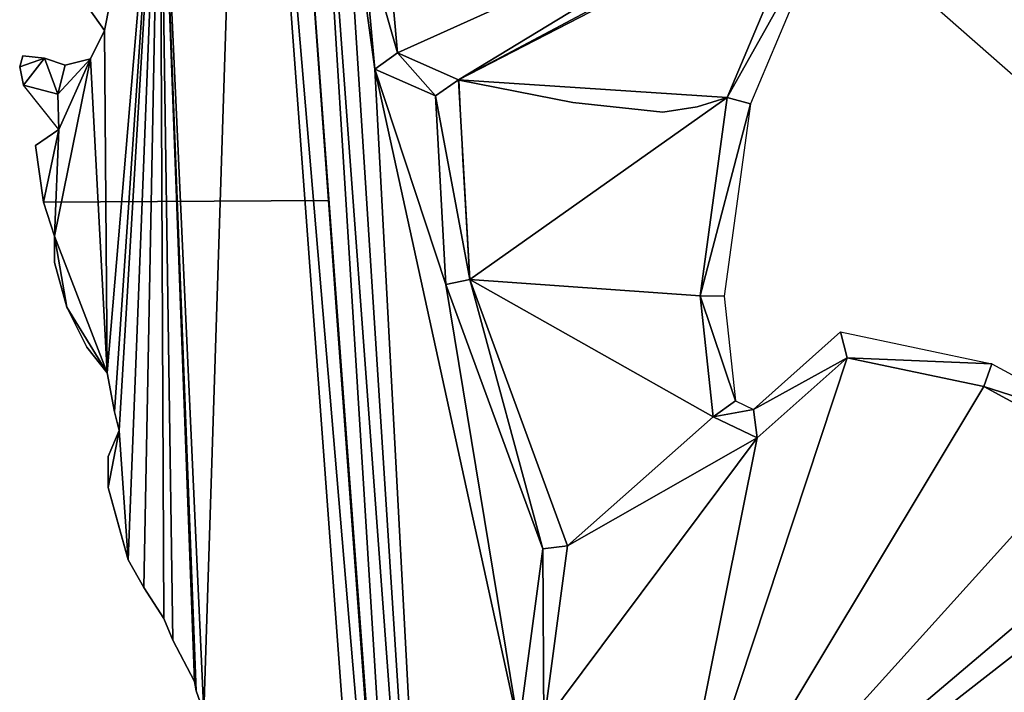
# Model space of a CAD drawing. Header units: millimetres. Extents: x 132691 to 133749, y 516184 to 516906.
# Tile 6 of 15: x 133112 to 133276, y 516416 to 516528. Entities that reach past the tile are written whole.
import ezdxf

# ---------------------------------------------------------------- set-up
doc = ezdxf.new("R2010")
doc.units = ezdxf.units.MM
for name, color, linetype, plot in [('dieptelijn_-1p4', 20, 'Continuous', False), ('dieptelijn_-2p4', 71, 'Continuous', False), ('dieptelijn_-3p4', 170, 'Continuous', False)]:
    doc.layers.add(name, color=color, linetype=linetype, plot=plot)
doc.layers.add('Nieuw oppervlak', color=2, linetype='Continuous', true_color=0xffff00)
doc.layers.add('TI23311_MV_hoeveelheden_bestek_0103', color=1, linetype='Continuous')

msp = doc.modelspace()

# ---------------------------------------------------------------- linework, layer by layer
at = {"layer": 'dieptelijn_-1p4', "elevation": -1.4}
for points in [[(133184.82, 516262.55), (133186.67, 516262.82), (133188.8, 516263.97), (133191.36, 516269.78), (133192.18, 516276.99), (133203.06, 516281.99), (133204.91, 516285.67), (133206.05, 516290.68), (133200.64, 516303.84), (133200.74, 516329.58), (133201.96, 516363.78), (133213.59, 516376.93), (133195.13, 516409.67), (133199.15, 516439.62), (133182.96, 516483.71), (133181.19, 516515.22), (133171.09, 516519.66), (133168.99, 516543.09), (133165.87, 516557.87), (133163.98, 516580.34), (133161.27, 516592.69), (133159.88, 516600.07)], [(133248.79, 516553.08), (133251.73, 516550.37), (133247.33, 516545.99), (133233.77, 516513.86), (133229.4, 516481.77), (133231.29, 516464.29), (133234.27, 516462.86), (133248.81, 516475.81), (133274.11, 516470.49), (133293.22, 516460.12), (133306.59, 516450.4), (133312.35, 516429.33), (133361.03, 516384.64), (133358.12, 516381.88)]]:
    msp.add_lwpolyline(points, dxfattribs=at)
at = {"layer": 'dieptelijn_-1p4', "linetype": 'Continuous', "elevation": -1.4, "flags": 128}
msp.add_lwpolyline([(133159.88, 516600.07), (133184.82, 516262.55)], dxfattribs=at)
at = {"layer": 'dieptelijn_-2p4', "linetype": 'Continuous', "elevation": -2.4, "flags": 128}
msp.add_lwpolyline([(133151.75, 516636.89), (133153.5, 516632.01), (133181.77, 516249.54)], dxfattribs=at)
at = {"layer": 'dieptelijn_-2p4', "elevation": -2.4}
for points in [[(133151.75, 516636.89), (133157.37, 516629.25), (133164.7, 516622.6), (133169, 516618.98), (133174.6, 516614.27), (133179.3, 516609.37), (133187.18, 516602.72), (133194.73, 516596.3), (133201.15, 516590.56), (133209.19, 516583.5), (133242.92, 516553.06), (133245.95, 516550.26), (133243.95, 516548.27), (133229.88, 516514.92), (133225.37, 516481.82), (133227.56, 516461.65), (133234.93, 516458.1), (133249.96, 516471.48), (133272.72, 516466.69), (133291.08, 516456.73), (133303.1, 516447.99), (133308.8, 516427.16), (133355.17, 516384.59)], [(133199.28, 516410.47), (133203.24, 516440.07), (133186.92, 516484.53), (133185.04, 516517.89), (133174.86, 516522.37), (133172.95, 516543.68), (133169.84, 516558.46), (133167.95, 516580.94), (133165.19, 516593.5), (133161.52, 516612.91), (133159.32, 516621.05), (133158.62, 516627.03), (133158.49, 516628.23)]]:
    msp.add_lwpolyline(points, dxfattribs=at)
at = {"layer": 'dieptelijn_-3p4', "linetype": 'Continuous', "elevation": -3.4, "flags": 128}
msp.add_lwpolyline([(133148.04, 516635.4), (133149.56, 516631.17), (133177.57, 516252.03)], dxfattribs=at)
at = {"layer": 'dieptelijn_-3p4', "elevation": -3.4}
msp.add_lwpolyline([(133123.38, 516529.71), (133125.95, 516526.11), (133123.63, 516521.35), (133119.39, 516520.32), (133115.92, 516521.48), (133112.31, 516521.86), (133111.8, 516520.06), (133112.44, 516516.98), (133118.18, 516515.47), (133118.33, 516509.61), (133114.42, 516506.9), (133115.79, 516497.43), (133117.59, 516491.77), (133117.59, 516487.4), (133119.65, 516479.94), (133123.02, 516473.25), (133126.4, 516468.95), (133127.62, 516462.45), (133128.39, 516459.36), (133126.59, 516454.99), (133126.59, 516449.84), (133129.93, 516437.75), (133132.51, 516433.12), (133135.85, 516427.98), (133137.39, 516424.38), (133140.99, 516417.43), (133141.25, 516415.89), (133142.54, 516412.29)], dxfattribs=at)
at = {"layer": 'Nieuw oppervlak', "color": 8, "true_color": 0x808080}
for points in [[(133181.14, 516257.98, -2.4), (133149.56, 516631.17, -3.4), (133153.5, 516632.01, -2.4), (133181.14, 516257.98, -2.4)], [(133181.14, 516257.98, -2.4), (133153.5, 516632.01, -2.4), (133159.88, 516600.07, -1.4), (133181.14, 516257.98, -2.4)], [(133142.54, 516412.29, -3.4), (133135.17, 516572.95, -3.4), (133149.56, 516631.17, -3.4), (133142.54, 516412.29, -3.4)], [(133177.57, 516252.03, -3.4), (133142.54, 516412.29, -3.4), (133149.56, 516631.17, -3.4), (133177.57, 516252.03, -3.4)], [(133181.14, 516257.98, -2.4), (133177.57, 516252.03, -3.4), (133149.56, 516631.17, -3.4), (133181.14, 516257.98, -2.4)], [(133159.88, 516600.07, -1.4), (133165.87, 516557.87, -1.4), (133184.82, 516262.55, -1.4), (133159.88, 516600.07, -1.4)], [(133184.82, 516262.55, -1.4), (133181.14, 516257.98, -2.4), (133159.88, 516600.07, -1.4), (133184.82, 516262.55, -1.4)], [(133125.95, 516526.11, -3.4), (133123.38, 516529.71, -3.4), (133135.17, 516572.95, -3.4), (133125.95, 516526.11, -3.4)], [(133135.17, 516572.95, -3.4), (133126.4, 516468.95, -3.4), (133125.95, 516526.11, -3.4), (133135.17, 516572.95, -3.4)], [(133135.17, 516572.95, -3.4), (133127.62, 516462.45, -3.4), (133126.4, 516468.95, -3.4), (133135.17, 516572.95, -3.4)], [(133135.17, 516572.95, -3.4), (133128.39, 516459.36, -3.4), (133127.62, 516462.45, -3.4), (133135.17, 516572.95, -3.4)], [(133135.17, 516572.95, -3.4), (133129.93, 516437.75, -3.4), (133128.39, 516459.36, -3.4), (133135.17, 516572.95, -3.4)], [(133135.17, 516572.95, -3.4), (133132.51, 516433.12, -3.4), (133129.93, 516437.75, -3.4), (133135.17, 516572.95, -3.4)], [(133135.17, 516572.95, -3.4), (133135.85, 516427.98, -3.4), (133132.51, 516433.12, -3.4), (133135.17, 516572.95, -3.4)], [(133140.99, 516417.43, -3.4), (133137.39, 516424.38, -3.4), (133135.17, 516572.95, -3.4), (133140.99, 516417.43, -3.4)], [(133135.17, 516572.95, -3.4), (133141.25, 516415.89, -3.4), (133140.99, 516417.43, -3.4), (133135.17, 516572.95, -3.4)], [(133142.54, 516412.29, -3.4), (133141.25, 516415.89, -3.4), (133135.17, 516572.95, -3.4), (133142.54, 516412.29, -3.4)], [(133135.17, 516572.95, -3.4), (133137.39, 516424.38, -3.4), (133135.85, 516427.98, -3.4), (133135.17, 516572.95, -3.4)], [(133165.87, 516557.87, -1.4), (133168.99, 516543.09, -1.4), (133171.09, 516519.66, -1.4), (133165.87, 516557.87, -1.4)], [(133165.87, 516557.87, -1.4), (133171.09, 516519.66, -1.4), (133184.82, 516262.55, -1.4), (133165.87, 516557.87, -1.4)], [(133242.92, 516553.06, -2.4), (133174.86, 516522.37, -2.4), (133172.95, 516543.68, -2.4), (133242.92, 516553.06, -2.4)], [(133174.86, 516522.37, -2.4), (133242.92, 516553.06, -2.4), (133185.04, 516517.89, -2.4), (133174.86, 516522.37, -2.4)], [(133242.92, 516553.06, -2.4), (133245.95, 516550.26, -2.4), (133185.04, 516517.89, -2.4), (133242.92, 516553.06, -2.4)], [(133185.04, 516517.89, -2.4), (133245.95, 516550.26, -2.4), (133243.95, 516548.27, -2.4), (133185.04, 516517.89, -2.4)], [(133185.04, 516517.89, -2.4), (133243.95, 516548.27, -2.4), (133229.88, 516514.92, -2.4), (133185.04, 516517.89, -2.4)], [(133247.33, 516545.99, -1.4), (133229.88, 516514.92, -2.4), (133243.95, 516548.27, -2.4), (133247.33, 516545.99, -1.4)], [(133233.77, 516513.86, -1.4), (133229.88, 516514.92, -2.4), (133247.33, 516545.99, -1.4), (133233.77, 516513.86, -1.4)], [(133174.86, 516522.37, -2.4), (133168.99, 516543.09, -1.4), (133172.95, 516543.68, -2.4), (133174.86, 516522.37, -2.4)], [(133174.86, 516522.37, -2.4), (133171.09, 516519.66, -1.4), (133168.99, 516543.09, -1.4), (133174.86, 516522.37, -2.4)], [(133126.4, 516468.95, -3.4), (133123.63, 516521.35, -3.4), (133125.95, 516526.11, -3.4), (133126.4, 516468.95, -3.4)], [(133111.8, 516520.06, -3.4), (133112.31, 516521.86, -3.4), (133115.92, 516521.48, -3.4), (133111.8, 516520.06, -3.4)], [(133174.86, 516522.37, -2.4), (133181.19, 516515.22, -1.4), (133171.09, 516519.66, -1.4), (133174.86, 516522.37, -2.4)], [(133174.86, 516522.37, -2.4), (133185.04, 516517.89, -2.4), (133181.19, 516515.22, -1.4), (133174.86, 516522.37, -2.4)], [(133112.44, 516516.98, -3.4), (133111.8, 516520.06, -3.4), (133115.92, 516521.48, -3.4), (133112.44, 516516.98, -3.4)], [(133118.18, 516515.47, -3.4), (133112.44, 516516.98, -3.4), (133115.92, 516521.48, -3.4), (133118.18, 516515.47, -3.4)], [(133118.18, 516515.47, -3.4), (133115.92, 516521.48, -3.4), (133119.39, 516520.32, -3.4), (133118.18, 516515.47, -3.4)], [(133126.4, 516468.95, -3.4), (133117.59, 516491.77, -3.4), (133123.63, 516521.35, -3.4), (133126.4, 516468.95, -3.4)], [(133117.59, 516491.77, -3.4), (133118.33, 516509.61, -3.4), (133123.63, 516521.35, -3.4), (133117.59, 516491.77, -3.4)], [(133123.63, 516521.35, -3.4), (133118.18, 516515.47, -3.4), (133119.39, 516520.32, -3.4), (133123.63, 516521.35, -3.4)], [(133123.63, 516521.35, -3.4), (133118.33, 516509.61, -3.4), (133118.18, 516515.47, -3.4), (133123.63, 516521.35, -3.4)], [(133171.09, 516519.66, -1.4), (133195.13, 516409.67, -1.4), (133184.82, 516262.55, -1.4), (133171.09, 516519.66, -1.4)], [(133171.09, 516519.66, -1.4), (133182.96, 516483.71, -1.4), (133195.13, 516409.67, -1.4), (133171.09, 516519.66, -1.4)], [(133182.96, 516483.71, -1.4), (133171.09, 516519.66, -1.4), (133181.19, 516515.22, -1.4), (133182.96, 516483.71, -1.4)], [(133118.18, 516515.47, -3.4), (133118.33, 516509.61, -3.4), (133112.44, 516516.98, -3.4), (133118.18, 516515.47, -3.4)], [(133186.92, 516484.53, -2.4), (133181.19, 516515.22, -1.4), (133185.04, 516517.89, -2.4), (133186.92, 516484.53, -2.4)], [(133185.04, 516517.89, -2.4), (133229.88, 516514.92, -2.4), (133186.92, 516484.53, -2.4), (133185.04, 516517.89, -2.4)], [(133182.96, 516483.71, -1.4), (133181.19, 516515.22, -1.4), (133186.92, 516484.53, -2.4), (133182.96, 516483.71, -1.4)], [(133225.37, 516481.82, -2.4), (133186.92, 516484.53, -2.4), (133229.88, 516514.92, -2.4), (133225.37, 516481.82, -2.4)], [(133225.37, 516481.82, -2.4), (133229.88, 516514.92, -2.4), (133233.77, 516513.86, -1.4), (133225.37, 516481.82, -2.4)], [(133229.4, 516481.77, -1.4), (133225.37, 516481.82, -2.4), (133233.77, 516513.86, -1.4), (133229.4, 516481.77, -1.4)], [(133115.79, 516497.43, -3.4), (133114.42, 516506.9, -3.4), (133118.33, 516509.61, -3.4), (133115.79, 516497.43, -3.4)], [(133117.59, 516491.77, -3.4), (133115.79, 516497.43, -3.4), (133118.33, 516509.61, -3.4), (133117.59, 516491.77, -3.4)], [(133119.65, 516479.94, -3.4), (133117.59, 516487.4, -3.4), (133117.59, 516491.77, -3.4), (133119.65, 516479.94, -3.4)], [(133126.4, 516468.95, -3.4), (133119.65, 516479.94, -3.4), (133117.59, 516491.77, -3.4), (133126.4, 516468.95, -3.4)], [(133182.96, 516483.71, -1.4), (133186.92, 516484.53, -2.4), (133199.15, 516439.62, -1.4), (133182.96, 516483.71, -1.4)], [(133227.56, 516461.65, -2.4), (133186.92, 516484.53, -2.4), (133225.37, 516481.82, -2.4), (133227.56, 516461.65, -2.4)], [(133227.56, 516461.65, -2.4), (133203.24, 516440.07, -2.4), (133186.92, 516484.53, -2.4), (133227.56, 516461.65, -2.4)], [(133199.15, 516439.62, -1.4), (133186.92, 516484.53, -2.4), (133203.24, 516440.07, -2.4), (133199.15, 516439.62, -1.4)], [(133182.96, 516483.71, -1.4), (133199.15, 516439.62, -1.4), (133195.13, 516409.67, -1.4), (133182.96, 516483.71, -1.4)], [(133231.29, 516464.29, -1.4), (133225.37, 516481.82, -2.4), (133229.4, 516481.77, -1.4), (133231.29, 516464.29, -1.4)], [(133231.29, 516464.29, -1.4), (133227.56, 516461.65, -2.4), (133225.37, 516481.82, -2.4), (133231.29, 516464.29, -1.4)], [(133126.4, 516468.95, -3.4), (133123.02, 516473.25, -3.4), (133119.65, 516479.94, -3.4), (133126.4, 516468.95, -3.4)], [(133249.96, 516471.48, -2.4), (133234.27, 516462.86, -1.4), (133248.81, 516475.81, -1.4), (133249.96, 516471.48, -2.4)], [(133249.96, 516471.48, -2.4), (133248.81, 516475.81, -1.4), (133274.11, 516470.49, -1.4), (133249.96, 516471.48, -2.4)], [(133249.96, 516471.48, -2.4), (133218.47, 516376.41, -2.4), (133234.93, 516458.1, -2.4), (133249.96, 516471.48, -2.4)], [(133272.72, 516466.69, -2.4), (133218.47, 516376.41, -2.4), (133249.96, 516471.48, -2.4), (133272.72, 516466.69, -2.4)], [(133249.96, 516471.48, -2.4), (133234.93, 516458.1, -2.4), (133234.27, 516462.86, -1.4), (133249.96, 516471.48, -2.4)], [(133249.96, 516471.48, -2.4), (133274.11, 516470.49, -1.4), (133272.72, 516466.69, -2.4), (133249.96, 516471.48, -2.4)], [(133272.72, 516466.69, -2.4), (133274.11, 516470.49, -1.4), (133293.22, 516460.12, -1.4), (133272.72, 516466.69, -2.4)], [(133218.47, 516376.41, -2.4), (133272.72, 516466.69, -2.4), (133291.08, 516456.73, -2.4), (133218.47, 516376.41, -2.4)], [(133291.08, 516456.73, -2.4), (133272.72, 516466.69, -2.4), (133293.22, 516460.12, -1.4), (133291.08, 516456.73, -2.4)], [(133231.29, 516464.29, -1.4), (133234.27, 516462.86, -1.4), (133227.56, 516461.65, -2.4), (133231.29, 516464.29, -1.4)], [(133227.56, 516461.65, -2.4), (133234.27, 516462.86, -1.4), (133234.93, 516458.1, -2.4), (133227.56, 516461.65, -2.4)], [(133203.24, 516440.07, -2.4), (133227.56, 516461.65, -2.4), (133234.93, 516458.1, -2.4), (133203.24, 516440.07, -2.4)], [(133126.59, 516449.84, -3.4), (133126.59, 516454.99, -3.4), (133128.39, 516459.36, -3.4), (133126.59, 516449.84, -3.4)], [(133129.93, 516437.75, -3.4), (133126.59, 516449.84, -3.4), (133128.39, 516459.36, -3.4), (133129.93, 516437.75, -3.4)], [(133199.28, 516410.47, -2.4), (133203.24, 516440.07, -2.4), (133234.93, 516458.1, -2.4), (133199.28, 516410.47, -2.4)], [(133234.93, 516458.1, -2.4), (133218.47, 516376.41, -2.4), (133199.28, 516410.47, -2.4), (133234.93, 516458.1, -2.4)], [(133218.47, 516376.41, -2.4), (133291.08, 516456.73, -2.4), (133303.1, 516447.99, -2.4), (133218.47, 516376.41, -2.4)], [(133218.47, 516376.41, -2.4), (133303.1, 516447.99, -2.4), (133308.8, 516427.16, -2.4), (133218.47, 516376.41, -2.4)], [(133199.15, 516439.62, -1.4), (133199.28, 516410.47, -2.4), (133195.13, 516409.67, -1.4), (133199.15, 516439.62, -1.4)], [(133199.15, 516439.62, -1.4), (133203.24, 516440.07, -2.4), (133199.28, 516410.47, -2.4), (133199.15, 516439.62, -1.4)], [(133308.8, 516427.16, -2.4), (133355.17, 516384.59, -2.4), (133218.47, 516376.41, -2.4), (133308.8, 516427.16, -2.4)]]:
    msp.add_3dface(points, dxfattribs=at)
at = {"layer": 'TI23311_MV_hoeveelheden_bestek_0103', "color": 9, "linetype": 'Continuous', "true_color": 0xd19cc7, "flags": 128}
for points in [[(133380.99, 516427.91), (133243.95, 516548.27), (133229.88, 516514.92), (133224.9, 516513.35), (133219.16, 516512.46), (133204.13, 516514.1), (133185.19, 516517.83), (133174.86, 516522.37), (133172.95, 516543.68), (133170.07, 516557.33), (133167.95, 516580.94), (133165.19, 516593.5), (133161.52, 516612.91), (133159.32, 516621.05), (133158.62, 516627.03), (133157.38, 516638.48), (133165.8, 516631.84), (133176.79, 516625.74), (133220.31, 516587.1), (133232.29, 516575.84), (133303, 516510.35)], [(133158.69, 516560.91), (133163.29, 516497.74), (133115.79, 516497.43), (133114.42, 516506.9), (133118.33, 516509.61), (133118.18, 516515.47), (133112.44, 516516.98), (133111.8, 516520.06), (133112.31, 516521.86), (133115.92, 516521.48), (133119.39, 516520.32), (133123.63, 516521.35), (133125.95, 516526.11), (133123.38, 516529.71)], [(133142.54, 516412.29), (133141.25, 516415.89), (133140.99, 516417.43), (133137.39, 516424.38), (133135.85, 516427.98), (133132.51, 516433.12), (133129.93, 516437.75), (133128.39, 516443.15), (133126.59, 516449.84), (133126.59, 516454.99), (133128.39, 516459.36), (133127.62, 516462.45), (133126.4, 516468.95), (133123.02, 516473.25), (133119.65, 516479.94), (133117.59, 516487.4), (133117.59, 516491.77), (133115.79, 516497.43), (133115.79, 516497.43), (133163.29, 516497.74), (133164.64, 516479.2), (133170.95, 516392.71)]]:
    msp.add_lwpolyline(points, dxfattribs=at)
for points in [[(133204.13, 516514.1), (133219.16, 516512.46), (133224.9, 516513.35), (133229.88, 516514.92), (133225.37, 516481.82), (133227.56, 516461.65), (133234.93, 516458.1), (133249.96, 516471.48), (133272.72, 516466.69), (133291.08, 516456.73), (133303.1, 516447.99), (133308.8, 516427.16), (133278.99, 516422.85), (133238.01, 516390.89), (133218.47, 516376.41), (133199.28, 516410.47), (133203.24, 516440.07), (133186.92, 516484.53), (133185.79, 516504.61), (133185.19, 516517.83), (133204.13, 516514.1)], [(133308.8, 516427.16), (133352.43, 516387.11), (133358.66, 516413.79), (133380.99, 516427.91), (133392.45, 516417.85), (133391.08, 516415.24), (133392.25, 516410.89), (133360.44, 516379.85), (133306.27, 516325.39), (133295.97, 516316.86), (133238.01, 516390.89), (133278.99, 516422.85), (133308.8, 516427.16)]]:
    msp.add_lwpolyline(points, close=True, dxfattribs=at)

doc.saveas('drawing.dxf')
